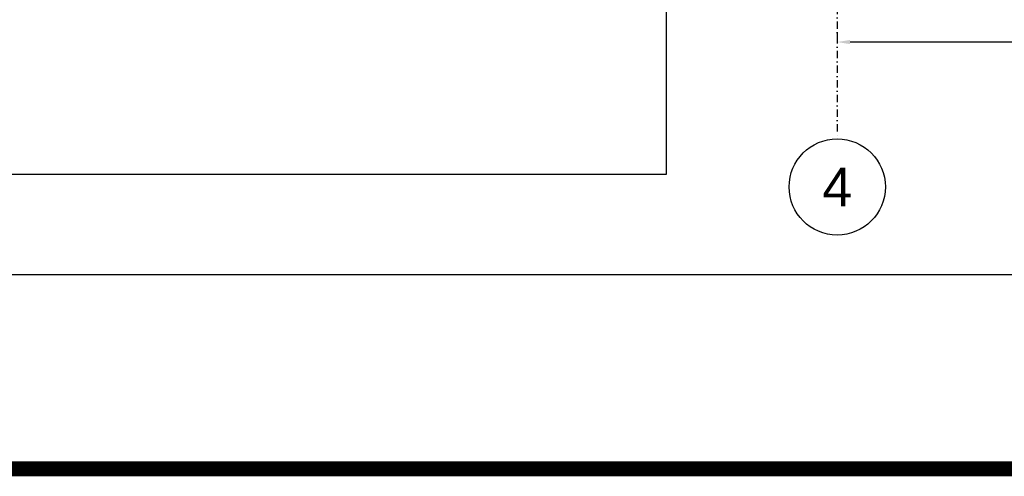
# Model space of a CAD drawing. Header units: millimetres. Extents: x -34919 to 306996, y -293018 to -145733.
# Tile 2 of 256: x -19580 to -4241, y -206840 to -199718. Entities that reach past the tile are written whole.
import ezdxf

# ---------------------------------------------------------------- set-up
doc = ezdxf.new("R2010")
doc.units = ezdxf.units.MM
doc.header["$LTSCALE"] = 3
doc.linetypes.add('DASHDOT', pattern=[25.4, 12.7, -6.35, 0, -6.35])
doc.layers.add('Prz', color=5, linetype='Continuous')
doc.layers.add('stezenia', color=4, linetype='Continuous')
doc.styles.get("Standard").update_dxf_attribs({"font": 'arial.ttf', "height": 25})
doc.dimstyles.new('STANDARD-100', dxfattribs={"dimscale": 100, "dimtxt": 2, "dimasz": 2, "dimexe": 0, "dimexo": 0, "dimgap": 0.6, "dimtad": 1, "dimdec": 0, "dimzin": 12, "dimdsep": 46, "dimtxsty": 'Standard', "dimcen": 1, "dimclrd": 256, "dimclre": 256, "dimclrt": 2, "dimadec": 0, "dimazin": 0, "dimtfac": 1, "dimtdec": 0, "dimtmove": 0, "dimatfit": 3, "dimfxl": 0, "dimtolj": 1, "dimtzin": 0, "dimarcsym": 0})
picture_1 = doc.add_image_def('image1.jpg', size_in_pixel=(1754, 1240))

# ---------------------------------------------------------------- blocks, each defined once
blk = doc.blocks.new('*D1664')
at = {"lineweight": -2, "transparency": 16777216}
for p, q in [((-6843, -199931, 0), (-6843, -200067, 0)), ((2157, -199896, 0), (2157, -200067, 0)), ((1957, -200067, 0), (-6643, -200067, 0))]:
    blk.add_line(p, q, dxfattribs=at)
at = {"transparency": 16777216}
for points in [[(-6643, -200034, 0), (-6643, -200100, 0), (-6843, -200067, 0)], [(1957, -200034, 0), (1957, -200100, 0), (2157, -200067, 0)]]:
    blk.add_solid(points, dxfattribs=at)
at = {"layer": 'Defpoints', "color": 0, "transparency": 16777216}
for p in [(-6843, -199931, 0), (2157, -199896, 0), (-6843, -200067, 0)]:
    blk.add_point(p, dxfattribs=at)
at = {"color": 2, "transparency": 16777216, "insert": (-2343, -199905, 0), "char_height": 200, "attachment_point": 5}
blk.add_mtext('\\A1;9000', dxfattribs=at)

msp = doc.modelspace()

# ---------------------------------------------------------------- linework, layer by layer
at = {"color": 252, "linetype": 'DASHDOT', "ltscale": 3}
msp.add_line((-6843.375, -150578.031), (-6843.375, -201577.2), dxfattribs=at)
msp.add_circle((-6843.375, -202327.2), 750)
at = {"layer": 'Prz'}
msp.add_lwpolyline([(50476.536, -148095.194), (50476.536, -203695.194), (-30723.464, -203695.194), (-30723.464, -148095.194)], close=True, dxfattribs=at)
at = {"layer": 'stezenia', "color": 2, "const_width": 232.388}
msp.add_lwpolyline([(-34803, -145901), (55020, -145901), (55020, -206724), (-34803, -206724)], close=True, dxfattribs=at)

# ---------------------------------------------------------------- texts
at = {"insert": (-6843.375, -202327.2), "char_height": 600, "attachment_point": 5}
msp.add_mtext('\\A1;4', dxfattribs=at)

# ---------------------------------------------------------------- dimensions: what is measured, and where the dimension line sits
at = {"color": 4}
dim = msp.add_linear_dim(base=(-6843.375, -200067.035, 0), p1=(2156.625, -199895.843, 0), p2=(-6843.375, -199931.276, 0), dimstyle='STANDARD-100', dxfattribs=at)
dim.commit()
dim.dimension.update_dxf_attribs({"geometry": '*D1664', "text_midpoint": (-2343.375, -199904.92, 0)})

# ---------------------------------------------------------------- pictures from other files: only their frames are drawn
at = {"layer": 'stezenia', "color": 6}
image = msp.add_image(picture_1, insert=(-29060.346, -202132.155), size_in_units=(19550.034, 13821.005), dxfattribs=at)
image.dxf.flags = 7

doc.saveas('drawing.dxf')
